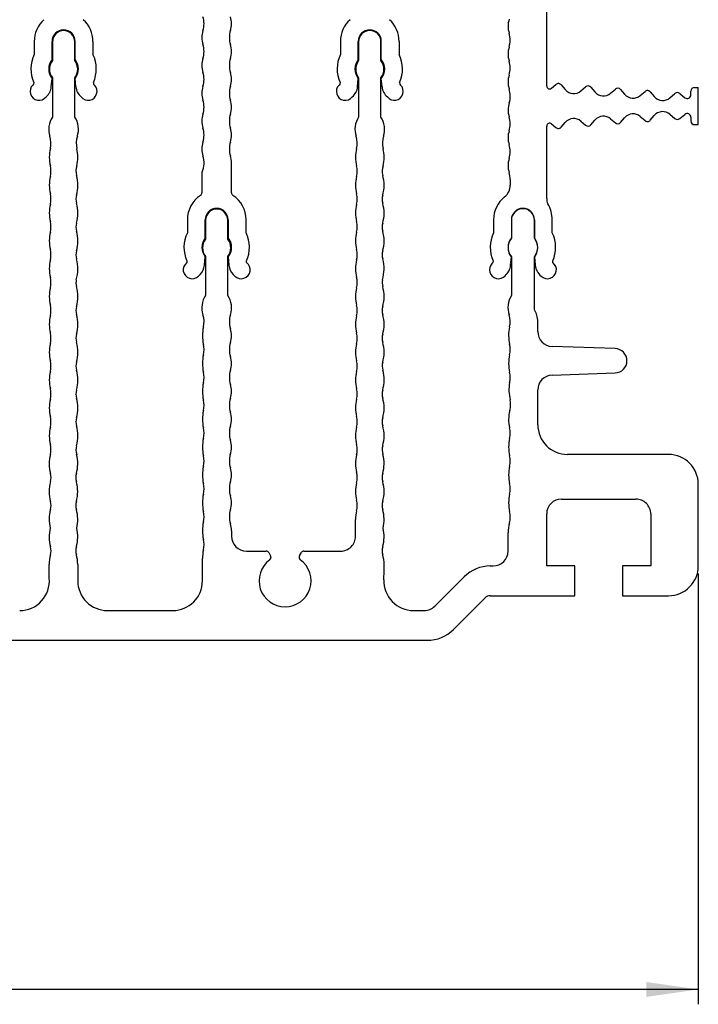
# Model space of a CAD drawing. Header units: millimetres. Extents: x 0 to 594, y 0 to 420.
# Tile 19 of 120: x 143 to 189, y 216 to 282. Entities that reach past the tile are written whole.
import ezdxf

# ---------------------------------------------------------------- set-up
doc = ezdxf.new("R2010")
doc.units = ezdxf.units.MM
doc.header["$LTSCALE"] = 32.67
doc.layers.get('0').update_dxf_attribs({"linetype": 'CONTINUOUS'})
doc.layers.add('3_ALL_AXES', color=7, linetype='CONTINUOUS')
doc.styles.get("Standard").update_dxf_attribs({"font": 'txt', "width": 0.85})
doc.dimstyles.new('DIMSTYLE_7', dxfattribs={"dimtxt": 3.5, "dimasz": 3.5, "dimexe": 1, "dimexo": 0.5, "dimgap": 0.875, "dimtad": 1, "dimdec": 4, "dimdsep": 46, "dimtxsty": 'STANDARD', "dimblk": '_FILLED', "dimblk1": '_FILLED', "dimblk2": '_FILLED', "dimcen": 0.09, "dimadec": 4, "dimazin": 2, "dimtp": 0.2, "dimtm": 0.2, "dimtfac": 1, "dimtdec": 4, "dimtofl": 0, "dimtmove": 0, "dimatfit": 3, "dimldrblk": '_FILLED', "dimfxl": 1, "dimtolj": 1, "dimarcsym": 0})

# ---------------------------------------------------------------- blocks, each defined once
blk = doc.blocks.new('_FILLED')
at = {"color": 0, "linetype": 'BYBLOCK'}
blk.add_solid([(0, 0), (-1, 0.143), (-1, -0.143)], dxfattribs=at)
blk = doc.blocks.new('*D11')
at = {"color": 2, "linetype": 'CONTINUOUS'}
for p, q in [((61.928, 244.843), (61.928, 215.864)), ((188.528, 244.843), (188.528, 215.864)), ((61.928, 216.864), (125.228, 216.864)), ((188.528, 216.864), (125.228, 216.864))]:
    blk.add_line(p, q, dxfattribs=at)
at = {"color": 2, "linetype": 'CONTINUOUS', "xscale": 3.5, "yscale": 3.5, "zscale": 3.5, "rotation": 180}
blk.add_blockref('_FILLED', (61.928, 216.864), dxfattribs=at)
at = {"color": 2, "linetype": 'CONTINUOUS', "xscale": 3.5, "yscale": 3.5, "zscale": 3.5}
blk.add_blockref('_FILLED', (188.528, 216.864), dxfattribs=at)
at = {"color": 2, "linetype": 'CONTINUOUS', "insert": (125.228, 221.239), "char_height": 3.5, "width": 18.375, "attachment_point": 2, "line_spacing_factor": 0.9}
blk.add_mtext('126.6', dxfattribs=at)

msp = doc.modelspace()

# ---------------------------------------------------------------- linework, layer by layer
at = {"layer": '3_ALL_AXES', "color": 7, "linetype": 'CONTINUOUS'}
for p, q in [((178.32841, 277.6238), (178.32841, 283.62234)), ((143.85336, 280.61805), (143.85336, 279.73726)), ((145.05336, 279.40001), (145.05336, 280.61805)), ((145.07847, 280.59305), (145.07847, 279.32615)), ((146.57847, 279.32615), (146.57847, 280.59305)), ((146.60336, 279.40001), (146.60336, 280.61805)), ((147.80336, 280.61805), (147.80336, 279.73726)), ((164.45336, 280.61805), (164.45336, 279.73726)), ((165.65336, 279.40001), (165.65336, 280.61805)), ((165.67847, 280.59305), (165.67847, 279.32615)), ((167.17847, 279.32615), (167.17847, 280.59305)), ((167.20336, 279.40001), (167.20336, 280.61805)), ((168.40336, 280.61805), (168.40336, 279.73726)), ((145.00357, 277.56702), (145.05336, 278.13609)), ((145.07847, 278.15996), (145.07847, 275.53374)), ((146.57847, 275.53374), (146.57847, 278.15996)), ((146.65314, 277.56702), (146.60336, 278.13609)), ((165.60357, 277.56702), (165.65336, 278.13609)), ((165.67847, 278.15996), (165.67847, 275.53374)), ((167.17847, 275.53374), (167.17847, 278.15996)), ((167.25314, 277.56702), (167.20336, 278.13609)), ((143.81495, 277.74396), (143.75634, 277.68598)), ((143.825, 277.85889), (143.81495, 277.74396)), ((147.83171, 277.85889), (147.84176, 277.74396)), ((147.84176, 277.74396), (147.90037, 277.68598)), ((164.41495, 277.74396), (164.35634, 277.68598)), ((164.425, 277.85889), (164.41495, 277.74396)), ((168.43171, 277.85889), (168.44176, 277.74396)), ((168.44176, 277.74396), (168.50037, 277.68598)), ((178.65979, 277.47104), (178.95219, 277.72076)), ((179.30465, 277.69302), (179.57462, 277.37693)), ((180.63181, 277.29354), (180.94909, 277.56452)), ((181.30155, 277.53678), (181.57152, 277.22069)), ((188.27841, 277.52307), (188.52841, 277.52307)), ((188.52841, 275.02307), (188.52841, 277.52307)), ((182.62883, 277.1374), (182.94599, 277.40828)), ((183.29846, 277.38054), (183.56842, 277.06445)), ((184.62582, 276.98123), (184.9429, 277.25204)), ((185.29536, 277.2243), (185.56395, 276.90982)), ((186.62169, 276.8269), (186.95687, 277.11317)), ((187.27978, 277.1147), (187.61808, 276.83125)), ((188.02841, 277.02307), (188.02841, 277.27307)), ((183.29846, 275.1656), (183.56842, 275.48169)), ((184.62582, 275.56491), (184.9429, 275.2941)), ((185.29536, 275.32184), (185.56395, 275.63632)), ((186.62169, 275.71924), (186.95687, 275.43297)), ((187.27978, 275.43145), (187.61808, 275.71489)), ((188.02841, 275.52307), (188.02841, 275.27307)), ((178.32841, 270.06395), (178.32841, 274.92234)), ((178.65979, 275.07511), (178.95219, 274.82538)), ((179.30465, 274.85312), (179.57462, 275.16921)), ((180.63181, 275.25261), (180.94909, 274.98162)), ((181.30155, 275.00936), (181.57152, 275.32545)), ((182.62883, 275.40875), (182.94599, 275.13786)), ((188.27841, 275.02307), (188.52841, 275.02307)), ((157.1284, 270.43204), (157.1284, 272.4484)), ((155.12843, 271.75019), (155.12843, 270.43227)), ((175.87842, 271.33387), (175.87842, 270.94789)), ((154.15336, 268.61805), (154.15336, 267.73726)), ((155.35336, 267.40001), (155.35336, 268.61805)), ((155.37847, 268.59305), (155.37847, 267.32613)), ((156.87848, 267.32613), (156.87848, 268.59305)), ((156.90336, 268.61805), (156.90336, 267.40001)), ((158.10336, 267.73726), (158.10336, 268.61805)), ((174.75341, 268.61805), (174.75341, 267.73726)), ((175.95341, 268.61805), (175.95347, 267.37745)), ((177.49947, 267.37745), (177.49947, 268.59305)), ((177.50341, 268.61805), (177.50341, 267.40001)), ((178.70341, 267.73726), (178.70341, 268.61805)), ((154.1246, 265.85978), (154.11448, 265.74412)), ((155.30357, 265.56702), (155.35336, 266.13609)), ((155.37847, 266.15995), (155.37847, 263.53374)), ((156.87848, 263.53374), (156.87848, 266.15995)), ((156.90336, 266.13609), (156.95314, 265.56702)), ((158.14223, 265.74412), (158.13212, 265.85978)), ((174.72465, 265.85978), (174.71454, 265.74412)), ((175.90363, 265.56702), (175.95341, 266.13609)), ((175.95347, 266.10865), (175.95347, 263.52192)), ((177.49947, 262.57103), (177.49947, 266.10865)), ((177.50341, 266.13609), (177.5532, 265.56702)), ((178.74229, 265.74412), (178.73217, 265.85978)), ((154.90262, 264.83521), (155.01448, 264.94707)), ((157.24223, 264.94707), (157.35409, 264.83521)), ((177.72841, 261.10877), (177.72841, 261.77341)), ((182.93842, 259.96114), (178.69351, 260.10938)), ((178.69351, 258.17678), (182.93842, 258.32502)), ((177.72841, 254.84307), (177.72841, 257.17739)), ((186.52841, 252.84307), (179.72841, 252.84307)), ((188.52841, 245.34307), (188.52841, 250.84307)), ((179.32841, 249.84307), (184.32841, 249.84307)), ((165.46728, 247.34306), (165.46728, 248.47548)), ((178.32841, 245.34307), (178.32841, 248.84307)), ((185.32841, 248.84307), (185.32841, 245.34307)), ((157.12842, 247.71652), (157.12842, 247.34306)), ((175.72844, 246.34307), (175.72844, 247.56818)), ((158.12842, 246.34306), (159.45825, 246.34306)), ((161.99859, 246.34306), (164.46728, 246.34306)), ((155.16726, 244.34306), (155.16726, 245.84305)), ((159.63145, 246.24306), (159.75856, 246.0229)), ((161.69828, 246.0229), (161.82539, 246.24306)), ((144.86724, 244.51435), (144.85807, 245.43099)), ((146.78043, 245.43099), (146.78043, 244.34306)), ((174.53552, 245.34307), (174.72844, 245.34307)), ((180.22841, 245.34307), (178.32841, 245.34307)), ((180.22841, 243.34307), (180.22841, 245.34307)), ((185.32841, 245.34307), (183.42841, 245.34307)), ((183.42841, 245.34307), (183.42841, 243.34307)), ((170.79286, 242.63595), (172.76775, 244.61084)), ((172.06064, 241.07531), (174.18197, 243.19663)), ((174.53552, 243.34307), (180.22841, 243.34307)), ((183.42841, 243.34307), (186.52841, 243.34307)), ((148.78043, 242.34306), (153.16726, 242.34306)), ((169.37312, 242.34306), (170.08575, 242.34306)), ((128.42841, 240.34307), (170.29288, 240.34307))]:
    msp.add_line(p, q, dxfattribs=at)
for centre, radius, start, end in [((145.82835, 280.61805), 1.97499, 132.2423459, 180), ((145.82836, 280.61805), 1.97499, 0, 47.7576541), ((153.77841, 281.81513), 1.49997, 341.8057939, 18.192241), ((155.62819, 281.81513), 1.50016, 341.808633, 18.191367), ((166.42835, 280.61805), 1.97499, 132.2423459, 180), ((166.42836, 280.61805), 1.97499, 0, 47.7576541), ((177.22839, 281.63814), 1.5, 161.7625206, 198.1949369), ((145.82836, 280.61805), 0.775, 0.0000223, 179.9999777), ((145.82847, 280.59305), 0.75, 359.9999846, 179.9999363), ((156.62812, 280.87851), 1.49971, 161.8057939, 198.1942061), ((158.47837, 280.87851), 1.49997, 161.808633, 198.191367), ((166.42836, 280.61805), 0.775, 0.0000223, 179.9999777), ((166.42847, 280.59305), 0.75, 359.9999846, 179.9999363), ((174.37839, 280.70139), 1.5, 341.7762479, 18.1949421), ((153.77866, 279.94195), 1.49972, 341.8047871, 18.1952129), ((155.62819, 279.9419), 1.50016, 341.808633, 18.191367), ((177.22839, 279.76464), 1.5, 161.8339332, 198.194943), ((145.82836, 278.76805), 2.2, 153.8609077, 204.4093576), ((145.82836, 278.76805), 2.2, 335.5906424, 26.1390923), ((156.62836, 279.00528), 1.49997, 161.8047871, 198.1952129), ((158.47837, 279.00528), 1.49997, 161.808633, 198.1952187), ((166.42836, 278.76805), 2.2, 153.8609077, 204.4093576), ((166.42836, 278.76805), 2.2, 335.5906424, 26.1390923), ((145.82836, 278.76805), 1, 140.8050326, 219.1949674), ((145.82847, 278.74305), 0.95, 142.1363431, 217.8636569), ((145.82847, 278.74305), 0.95, 322.1363438, 37.8636562), ((145.82836, 278.76805), 1, 320.8050326, 39.1949674), ((166.42836, 278.76805), 1, 140.8050326, 219.1949674), ((166.42847, 278.74305), 0.95, 142.1363431, 217.8636569), ((166.42847, 278.74305), 0.95, 322.1363438, 37.8636562), ((166.42836, 278.76805), 1, 320.8050326, 39.1949674), ((174.37839, 278.82789), 1.5, 341.8068962, 18.1949579), ((153.77839, 278.06852), 1.50001, 341.8047871, 18.1952129), ((155.6284, 278.06852), 1.50001, 341.8047813, 18.1952187), ((177.22842, 277.89122), 1.5, 161.8068961, 198.196752), ((144.17836, 277.25947), 0.6, 134.6965701, 321.605858), ((144.00737, 277.65418), 1, 309.8840387, 355.0000174), ((147.64934, 277.65418), 1, 184.9999826, 230.1159613), ((147.47836, 277.25947), 0.6, 218.394142, 45.3034299), ((156.62836, 277.13176), 1.49997, 161.8047871, 198.1952129), ((158.47837, 277.13176), 1.49997, 161.8047813, 198.1952187), ((164.77836, 277.25947), 0.6, 134.6965701, 321.605858), ((164.60737, 277.65418), 1, 309.8840387, 355.0000174), ((168.24934, 277.65418), 1, 184.9999826, 230.1159613), ((168.07836, 277.25947), 0.6, 218.394142, 45.3034299), ((178.52932, 277.6238), 0.2009, 180, 310.5), ((179.11455, 277.53066), 0.25, 40.499828, 130.5), ((181.11145, 277.37442), 0.25, 40.5, 130.5), ((183.10835, 277.21818), 0.25, 40.5, 130.5), ((188.27841, 277.27307), 0.25, 90, 180), ((174.37845, 276.95438), 1.5, 342.06033, 18.196752), ((180.14492, 277.86401), 0.75, 220.5, 310.479621), ((182.14183, 277.70777), 0.75, 220.4999611, 310.4911683), ((184.13873, 277.55153), 0.75, 220.4997217, 310.5001802), ((185.10526, 277.06194), 0.25, 40.4999817, 130.5), ((186.13426, 277.39691), 0.75, 220.5000132, 310.535019), ((187.11923, 276.92307), 0.25, 50.0425007, 130.5), ((187.77841, 277.02307), 0.25, 230.1094947, 0.0000001), ((153.77848, 276.19466), 1.50003, 341.7912864, 18.2087136), ((155.62825, 276.19496), 1.50016, 341.8047813, 18.1952187), ((177.22842, 276.01763), 1.5, 161.5495257, 198.1949382), ((146.32848, 274.70459), 1.5, 146.4431947, 198.1948708), ((145.32846, 274.70459), 1.5, 341.8051301, 33.5567647), ((156.62544, 275.25815), 1.49701, 161.7912864, 198.2038835), ((158.47837, 275.25815), 1.49997, 161.8047813, 198.1952187), ((166.92848, 274.70459), 1.5, 146.4431947, 198.1948708), ((165.92846, 274.70459), 1.5, 341.8051301, 33.5567647), ((174.37842, 275.08088), 1.5, 341.8335142, 18.1949425), ((182.14183, 274.83837), 0.75, 49.5088317, 139.5000389), ((184.13873, 274.99461), 0.75, 49.4998198, 139.5002783), ((186.13426, 275.14923), 0.75, 49.464981, 139.4999515), ((187.77841, 275.52307), 0.25, 0, 129.8905018), ((178.52932, 274.92234), 0.2009, 49.5, 180), ((179.11455, 275.01548), 0.25, 229.5, 319.500172), ((180.14492, 274.68213), 0.75, 49.520379, 139.5), ((181.11145, 275.17172), 0.25, 229.5, 319.5), ((183.10835, 275.32796), 0.25, 229.5, 319.5), ((185.10526, 275.4842), 0.25, 229.5, 319.5000183), ((187.11923, 275.62307), 0.25, 229.5, 309.9574993), ((188.27841, 275.27307), 0.25, 180, 270), ((143.47848, 273.76784), 1.5, 346.456243, 18.1948708), ((148.17846, 273.76784), 1.5, 161.8051301, 193.5437709), ((153.77842, 274.32188), 1.5, 341.7961165, 18.2038835), ((155.6284, 274.32139), 1.50001, 341.8047813, 18.1952187), ((164.07848, 273.76784), 1.5, 346.456243, 18.1948708), ((168.77846, 273.76784), 1.5, 161.8051301, 193.5437709), ((177.22842, 274.14413), 1.5, 161.7766675, 198.1949431), ((156.62845, 273.38463), 1.50018, 161.7961165, 198.2038835), ((158.47837, 273.38463), 1.49997, 161.8047813, 198.1952187), ((174.37842, 273.20737), 1.5, 341.8336869, 18.1949579), ((147.36724, 272.83109), 2.5, 166.4562253, 193.5437747), ((144.2897, 272.83109), 2.5, 346.4562291, 13.5437709), ((153.77993, 272.44787), 1.49841, 335.7450791, 18.2038835), ((155.6284, 272.44787), 1.5, 0.0201502, 18.1952187), ((167.96724, 272.83109), 2.5, 166.4562253, 193.5437747), ((164.8897, 272.83109), 2.5, 346.4562291, 13.5437709), ((143.47848, 271.89434), 1.5, 346.4562436, 13.5437564), ((147.71515, 271.89434), 1.05517, 160.5541868, 195.5241329), ((164.07848, 271.89434), 1.5, 346.4562436, 13.5437564), ((168.31515, 271.89434), 1.05517, 160.5541868, 195.5241329), ((177.22842, 272.27062), 1.5, 161.77654, 198.194872), ((147.36724, 270.95758), 2.5, 166.4562349, 193.5437651), ((144.28968, 270.94282), 2.5, 344.4759011, 15.5241329), ((155.32843, 271.75019), 0.2, 155.7507427, 180.0009994), ((167.96724, 270.95758), 2.5, 166.4562349, 193.5437651), ((164.88968, 270.94282), 2.5, 344.4759011, 15.5241329), ((174.37843, 271.33387), 1.49999, 0, 18.194872), ((174.87842, 270.94789), 1, 308.451078, 360), ((143.47848, 270.02083), 1.5, 346.4562211, 13.5437789), ((147.662, 270.00606), 1, 164.4759011, 195.5240939), ((156.12836, 268.61805), 1.975, 123.483063, 180), ((154.92848, 270.43202), 0.1999, 303.483063, 0.0719638), ((157.3284, 270.43202), 0.2, 179.99522, 236.513129), ((156.12836, 268.61805), 1.975, 0, 56.513129), ((164.07848, 270.02083), 1.5, 346.4562211, 13.5437789), ((168.262, 270.00606), 1, 164.4759011, 195.5240939), ((176.72841, 268.61805), 1.975, 128.451078, 180.0000001), ((147.36724, 269.08408), 2.5, 166.4562388, 193.5437612), ((144.28968, 269.06931), 2.5, 344.4759143, 15.5240939), ((167.96724, 269.08408), 2.5, 166.4562388, 193.5437612), ((164.88968, 269.06931), 2.5, 344.4759143, 15.5240939), ((179.32841, 270.06395), 1, 180, 201.1840762), ((176.63668, 268.61805), 2.06673, 0, 31.6520294), ((156.12836, 268.61805), 0.775, 0, 180), ((156.12847, 268.59305), 0.75001, 0, 180), ((176.72841, 268.61805), 0.775, 0, 180), ((176.72647, 268.59305), 0.773, 0, 180), ((143.47848, 268.14733), 1.5, 346.4569315, 13.5437577), ((147.662, 268.13256), 1, 164.4759143, 195.5240919), ((164.07848, 268.14733), 1.5, 346.4569315, 13.5437577), ((168.262, 268.13256), 1, 164.4759143, 195.5240919), ((147.36725, 267.21062), 2.5, 166.4569337, 193.544472), ((144.28968, 267.19581), 2.5, 344.4759021, 15.5240919), ((156.12833, 266.76805), 2.19997, 153.8605971, 204.3843059), ((156.12839, 266.76805), 2.19997, 335.6156941, 26.1394029), ((167.96725, 267.21062), 2.5, 166.4569337, 193.544472), ((164.88968, 267.19581), 2.5, 344.4759021, 15.5240919), ((176.72841, 266.76805), 2.2, 153.8609405, 204.383963), ((176.72841, 266.76805), 2.2, 335.6160402, 26.1390595), ((156.12839, 266.76805), 1.00002, 140.8060375, 219.1939625), ((156.12847, 266.74304), 0.95, 142.1368152, 217.8631848), ((156.12847, 266.74304), 0.95, 322.1368152, 37.8631848), ((156.12839, 266.76805), 0.99998, 320.8040039, 39.1959961), ((176.72647, 266.74305), 1, 140.6243878, 219.3756122), ((176.72841, 266.76805), 1, 140.8050326, 219.194978), ((176.72647, 266.74305), 1, 320.6243878, 39.3756122), ((176.72841, 266.76805), 1, 320.8050604, 39.1949674), ((143.4785, 266.27382), 1.5, 346.4562478, 13.5444806), ((147.662, 266.25905), 1, 164.4759126, 195.5240867), ((164.0785, 266.27382), 1.5, 346.4562478, 13.5444806), ((168.262, 266.25905), 1, 164.4759126, 195.5240867), ((147.36727, 265.33707), 2.5, 166.4562342, 193.5437658), ((144.28968, 265.3223), 2.5, 342.9958861, 15.5240867), ((154.47621, 265.26162), 0.60304, 126.8584802, 315), ((154.30738, 265.65417), 1, 315, 355.0000086), ((157.94934, 265.65417), 1, 184.9999914, 225), ((157.78051, 265.26162), 0.60304, 225, 53.1414472), ((167.96727, 265.33707), 2.5, 166.4562342, 193.5437658), ((164.88968, 265.3223), 2.5, 342.9958861, 15.5240867), ((175.08767, 265.26434), 0.60276, 134.122382, 318.3079562), ((173.60047, 266.79781), 1.53342, 314.122382, 316.5954644), ((174.87029, 265.65742), 1.03728, 310.0521869, 354.9999789), ((178.58653, 265.65742), 1.03728, 184.9999682, 232.435478), ((178.37742, 265.26434), 0.60276, 225.3938676, 52.7478707), ((143.4785, 264.40032), 1.5, 346.4562215, 13.5437785), ((147.662, 264.40027), 1, 168.9929577, 195.524078), ((164.0785, 264.40032), 1.5, 346.4562215, 13.5437785), ((168.262, 264.40027), 1, 168.9929577, 195.524078), ((147.36727, 263.46357), 2.5, 166.4562391, 193.5437609), ((144.28968, 263.46352), 2.5, 344.4759023, 15.5240977), ((167.96727, 263.46357), 2.5, 166.4562391, 193.5437609), ((164.88968, 263.46352), 2.5, 344.4759023, 15.5240977), ((143.4785, 262.52681), 1.5, 346.4562364, 13.5437636), ((156.62847, 262.70459), 1.5, 146.4430349, 198.1949688), ((155.62859, 262.70459), 1.4999, 341.8076169, 33.5595105), ((164.0785, 262.52681), 1.5, 346.4562364, 13.5437636), ((177.22705, 262.72181), 1.50406, 147.8614709, 198.8344417), ((147.662, 262.52677), 1, 164.4759117, 195.5240883), ((144.28968, 261.59001), 2.5, 344.4759156, 15.5240844), ((153.77847, 261.76784), 1.5, 346.4562509, 18.1949688), ((158.47847, 261.76802), 1.49993, 161.8076169, 198.1912727), ((168.262, 262.52677), 1, 164.4759117, 195.5240883), ((164.88968, 261.59001), 2.5, 344.4759156, 15.5240844), ((174.3778, 261.77341), 1.49897, 346.2847105, 17.9852833), ((176.2245, 261.77341), 1.50391, 0, 32.0299701), ((147.36727, 261.59006), 2.5, 166.4562256, 193.5437744), ((167.96727, 261.59006), 2.5, 166.4562256, 193.5437744), ((143.4785, 260.65331), 1.5, 346.4562439, 13.5437561), ((147.662, 260.65326), 1, 164.4758901, 195.5241099), ((157.66724, 260.83109), 2.5, 166.4562509, 193.5438404), ((155.62731, 260.83109), 1.50123, 341.8122695, 18.1912727), ((164.0785, 260.65331), 1.5, 346.4562439, 13.5437561), ((168.262, 260.65326), 1, 164.4758901, 195.5241099), ((178.26643, 260.83721), 2.50078, 166.5705761, 193.6754701), ((178.72841, 261.10877), 1, 180, 268.0000026), ((147.36727, 259.71656), 2.5, 166.4562348, 193.5437652), ((144.28968, 259.71651), 2.5, 344.4759093, 15.5240907), ((153.77848, 259.89434), 1.5, 346.4562369, 13.543666), ((158.4785, 259.89434), 1.4999, 161.8122695, 198.1923926), ((167.96727, 259.71656), 2.5, 166.4562348, 193.5437652), ((164.88968, 259.71651), 2.5, 344.4759093, 15.5240907), ((174.37909, 259.89417), 1.49931, 346.456232, 13.5702064), ((182.90985, 259.14308), 0.81856, 272.000003, 88.0000026), ((143.4785, 258.7798), 1.5, 346.4562192, 13.5437808), ((147.662, 258.77976), 1, 164.4759509, 195.6122755), ((157.66724, 258.95758), 2.5, 166.4562369, 193.5437693), ((155.6285, 258.95759), 1.5001, 341.8023901, 18.1976023), ((164.0785, 258.7798), 1.5, 346.4562192, 13.5437808), ((168.262, 258.77976), 1, 164.4759509, 195.6122755), ((178.26719, 258.95758), 2.5, 166.456232, 193.543768), ((147.36727, 257.84305), 2.5, 166.4562393, 193.5437607), ((144.28967, 257.84305), 2.5, 344.4751617, 15.4877193), ((153.77848, 258.02083), 1.5, 346.456217, 13.5437693), ((158.4785, 258.02083), 1.4999, 161.8077753, 198.192425), ((167.96727, 257.84305), 2.5, 166.4562393, 193.5437607), ((164.88967, 257.84305), 2.5, 344.4751617, 15.4877193), ((174.39013, 258.02365), 1.48796, 346.2668637, 13.543768), ((157.66724, 257.08408), 2.5, 166.4562344, 193.5437656), ((178.27656, 257.17739), 2.4903, 168.5813336, 195.5698408), ((178.72841, 257.17739), 1, 92.000003, 180), ((143.4785, 256.9063), 1.5, 346.456237, 13.543763), ((147.66197, 256.90626), 1, 164.4751618, 195.5241473), ((155.6285, 257.08408), 1.5001, 341.802644, 18.1974417), ((164.0785, 256.9063), 1.5, 346.456237, 13.543763), ((168.26197, 256.90626), 1, 164.4751618, 195.5241473), ((147.36727, 255.96955), 2.5, 166.4562311, 193.5444791), ((144.28966, 255.9695), 2.5, 344.4759156, 15.5241473), ((153.77848, 256.14733), 1.5, 346.4569243, 13.5437589), ((158.4785, 256.14733), 1.4999, 161.8075751, 198.1928639), ((167.96727, 255.96955), 2.5, 166.4562311, 193.5444791), ((164.88966, 255.9695), 2.5, 344.4759156, 15.5241473), ((174.39139, 256.22337), 1.51344, 343.5933606, 10.8772537), ((157.66725, 255.21062), 2.5, 166.4569243, 193.5444696), ((155.62851, 255.21057), 1.5001, 341.8061983, 18.197356), ((178.26719, 255.18407), 2.5, 165.8342405, 192.9255535), ((143.47851, 255.03275), 1.5, 346.4562316, 13.5444401), ((147.66198, 255.03275), 1, 164.4759151, 195.5240963), ((164.07851, 255.03275), 1.5, 346.4562316, 13.5444401), ((168.26198, 255.03275), 1, 164.4759151, 195.5240963), ((147.36728, 254.096), 2.5, 166.4562238, 193.5437762), ((144.28966, 254.096), 2.5, 344.4759083, 15.5240966), ((153.7785, 254.27382), 1.5, 346.522638, 13.5444696), ((158.47851, 254.27388), 1.49989, 161.8061983, 198.2120993), ((167.96728, 254.096), 2.5, 166.4562238, 193.5437762), ((164.88966, 254.096), 2.5, 344.4759083, 15.5240966), ((174.37703, 254.2667), 1.49698, 346.644689, 13.8424434), ((179.72841, 254.84307), 2, 180, 270.000001), ((157.66726, 253.33707), 2.5, 166.4163999, 193.5437631), ((155.62999, 253.33666), 1.49886, 340.773164, 18.2120993), ((178.26721, 253.33707), 2.5, 166.5095356, 193.5437679), ((143.47851, 253.15924), 1.5, 347.8179556, 13.5437561), ((147.67206, 253.15644), 1.01046, 164.4759083, 198.0180169), ((164.07851, 253.15924), 1.5, 346.4562478, 13.5437469), ((168.27206, 253.15644), 1.01046, 164.4759083, 198.066606), ((147.35806, 252.22249), 2.5, 165.5905787, 195.5240903), ((144.28044, 252.22249), 2.5, 344.4759179, 14.3338122), ((153.7785, 252.40032), 1.5, 346.4562368, 13.5437632), ((158.47841, 252.40032), 1.5, 162.8322686, 198.1949232), ((167.96728, 252.22249), 2.5, 166.4562234, 193.5437766), ((164.88966, 252.22249), 2.5, 344.4759045, 14.3730159), ((174.37844, 252.40032), 1.5, 346.4562362, 13.5437638), ((186.52841, 250.84307), 2, 0, 90), ((157.66726, 251.46357), 2.5, 166.4562253, 193.5437747), ((155.62841, 251.46357), 1.5, 341.8050811, 18.1949189), ((164.07851, 251.28574), 1.5, 346.456234, 13.543766), ((178.26721, 251.46357), 2.5, 166.4562362, 193.543762), ((147.35806, 250.34899), 2.5, 164.4759015, 195.5240985), ((143.98574, 251.28574), 1, 344.4759157, 15.5240843), ((147.65276, 251.28574), 1, 164.4758888, 195.5241112), ((144.28044, 250.34899), 2.5, 344.4759121, 15.524089), ((158.47841, 250.52682), 1.5, 161.8050778, 198.1949222), ((168.26198, 251.28574), 1, 164.4759045, 195.5240854), ((164.88966, 250.34899), 2.5, 344.4759079, 15.5240854), ((153.7785, 250.52681), 1.5, 346.4562439, 13.5437561), ((167.96728, 250.34899), 2.5, 166.4562378, 193.5437622), ((174.37844, 250.52681), 1.5, 346.4562377, 13.543762), ((143.98574, 249.41223), 1, 344.4759212, 15.5240788), ((147.65276, 249.41223), 1, 164.4759177, 195.5240796), ((157.66726, 249.59006), 2.5, 166.4562366, 193.5437634), ((155.62841, 249.59006), 1.5, 341.8050621, 18.1949379), ((164.07851, 249.41223), 1.5, 346.4562203, 13.5437797), ((168.26198, 249.41223), 1, 164.4759079, 195.5240942), ((178.26721, 249.59006), 2.5, 166.4562377, 193.5437655), ((179.32841, 248.84307), 1, 90.000001, 180), ((184.32841, 248.84307), 1, 0.0000001, 90.0000012), ((147.35806, 248.47548), 2.5, 164.4759194, 193.5437768), ((144.28044, 248.47548), 2.5, 346.4562158, 15.5240889), ((153.7785, 248.65331), 1.5, 346.4562376, 13.5437624), ((158.47841, 248.65331), 1.5, 161.8050781, 198.1956095), ((167.96728, 248.47548), 2.5, 166.456228, 179.9999994), ((164.88966, 248.47548), 2.5, 346.4562327, 15.5240942), ((174.37844, 248.65331), 1.5, 344.2594516, 13.5437655), ((147.35806, 247.30454), 2.5, 166.4562306, 195.5248506), ((144.28044, 247.30454), 2.5, 344.4751696, 13.5437629), ((157.66726, 247.71656), 2.5, 166.4562255, 193.5437745), ((155.62842, 247.71652), 1.5, 359.9999944, 18.1956177), ((164.88966, 247.30454), 2.5, 344.4751434, 13.5437577), ((178.22844, 247.56818), 2.5, 164.2594516, 180), ((153.7785, 246.7798), 1.5, 346.4562412, 13.5437588), ((158.12842, 247.34306), 1, 179.9999972, 269.9999945), ((164.46728, 247.34306), 1, 269.9999987, 359.9999994), ((143.98576, 246.36774), 1, 344.4758873, 15.5248434), ((147.65274, 246.36774), 1, 164.4751242, 195.5241368), ((157.66726, 245.84305), 2.5, 166.456244, 180.0000031), ((159.45825, 246.14306), 0.2, 29.9999992, 90), ((161.99859, 246.14306), 0.2, 90.0000128, 150.0000001), ((168.26196, 246.36774), 1, 164.4751434, 195.5241353), ((174.72844, 246.34307), 1, 270, 360), ((147.35807, 245.43099), 2.5, 164.4758464, 180.0000037), ((144.28043, 245.43099), 2.5, 359.9999952, 15.5241401), ((160.72841, 244.34305), 1.75, 125.8867415, 54.11308), ((159.58535, 245.9229), 0.2, 305.8867672, 30.0000461), ((161.87148, 245.9229), 0.2, 150.000062, 234.1131086), ((164.88965, 245.43099), 2.5, 359.9999998, 15.5241353), ((133.56703, 245.43099), 33.82262, 358.2596625, 359.9999998), ((174.53552, 242.84307), 2.5, 90, 135.000001), ((186.52841, 245.34307), 2, 269.999999, 359.9999997), ((142.87459, 244.34306), 2, 270.0000294, 4.9132618), ((148.78043, 244.34306), 2, 179.9999986, 270.0000244), ((153.16726, 244.34306), 2, 270.0000081, 0.000001), ((169.37313, 244.34306), 2, 178.2596625, 269.9999198), ((174.53552, 242.84307), 0.5, 89.9999887, 135.0000716), ((170.08575, 243.34306), 1, 269.9999198, 315.000001), ((170.29288, 242.84307), 2.5, 269.9999993, 314.9999995)]:
    msp.add_arc(centre, radius, start, end, dxfattribs=at)

# ---------------------------------------------------------------- dimensions: what is measured, and where the dimension line sits
at = {"color": 2, "linetype": 'CONTINUOUS'}
dim = msp.add_linear_dim(base=(188.52841, 216.86427), p1=(61.92841, 245.34307), p2=(188.52841, 245.34307), dimstyle='DIMSTYLE_7', dxfattribs=at)
dim.commit()
dim.dimension.update_dxf_attribs({"geometry": '*D11', "text_midpoint": (124.72841, 216.86427), "dimtype": 160})

doc.saveas('drawing.dxf')
